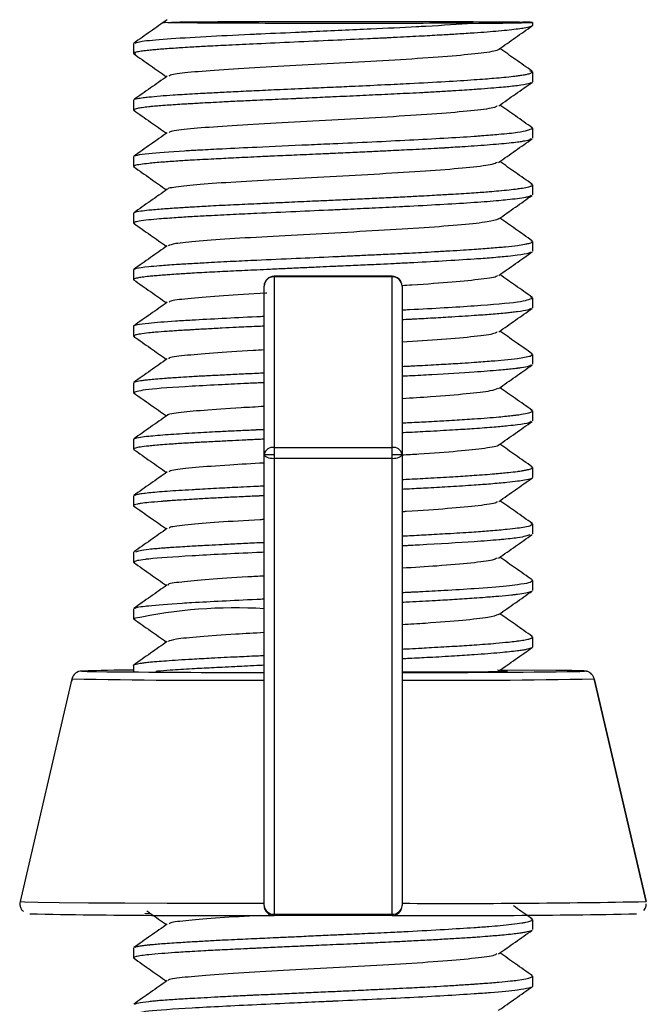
# Model space of a CAD drawing. Header units: millimetres. Extents: x -50 to 195, y 0 to 321.
# Tile 11 of 11: x 130 to 149, y 292 to 321. Entities that reach past the tile are written whole.
import ezdxf

# ---------------------------------------------------------------- set-up
doc = ezdxf.new("R2010")
doc.units = ezdxf.units.MM

msp = doc.modelspace()

# ---------------------------------------------------------------- linework, layer by layer
at = {"color": 7, "linetype": 'Continuous', "lineweight": 25}
for p, q in [((145.573, 321.309), (145.573, 321.224)), ((133.573, 320.673), (133.573, 320.374)), ((133.573, 320.374), (133.639, 320.36)), ((145.573, 319.824), (145.49, 319.845)), ((145.573, 319.824), (145.573, 319.524)), ((133.573, 318.974), (133.573, 318.675)), ((133.573, 318.675), (133.604, 318.662)), ((145.573, 318.123), (145.545, 318.146)), ((145.573, 318.123), (145.573, 317.825)), ((133.573, 317.273), (133.573, 316.975)), ((133.573, 316.975), (133.593, 316.961)), ((145.573, 316.422), (145.53, 316.445)), ((145.573, 316.422), (145.573, 316.125)), ((133.573, 315.572), (133.573, 315.275)), ((133.573, 315.275), (133.595, 315.26)), ((145.573, 314.722), (145.531, 314.744)), ((145.573, 314.722), (145.573, 314.424)), ((133.573, 313.873), (133.573, 313.574)), ((141.348, 313.674), (137.798, 313.674)), ((137.798, 313.674), (137.798, 294.447)), ((141.348, 313.658), (137.798, 313.658)), ((141.348, 294.447), (141.348, 313.674)), ((137.498, 294.747), (137.498, 313.374)), ((141.648, 313.374), (141.648, 294.747)), ((145.573, 313.023), (145.526, 313.045)), ((145.573, 313.023), (145.573, 312.724)), ((133.573, 312.174), (133.573, 311.875)), ((133.573, 311.875), (133.602, 311.862)), ((145.573, 311.324), (145.531, 311.345)), ((145.573, 311.324), (145.573, 311.025)), ((133.573, 310.473), (133.573, 310.175)), ((133.573, 310.175), (133.595, 310.161)), ((145.573, 309.622), (145.53, 309.646)), ((145.573, 309.622), (145.573, 309.325)), ((133.573, 308.772), (133.573, 308.475)), ((133.573, 308.475), (133.593, 308.463)), ((137.798, 308.524), (141.348, 308.524)), ((141.348, 308.197), (137.798, 308.197)), ((145.573, 307.922), (145.531, 307.945)), ((145.573, 307.922), (145.573, 307.624)), ((133.573, 307.073), (133.573, 306.774)), ((133.573, 306.774), (133.585, 306.762)), ((145.573, 306.223), (145.53, 306.245)), ((145.573, 306.223), (145.573, 305.924)), ((133.573, 305.374), (133.573, 305.074)), ((133.573, 305.074), (133.607, 305.06)), ((145.573, 304.524), (145.548, 304.546)), ((145.573, 304.524), (145.573, 304.225)), ((133.573, 303.673), (133.573, 303.375)), ((133.573, 303.375), (133.606, 303.362)), ((145.573, 302.823), (145.542, 302.846)), ((145.573, 302.823), (145.573, 302.525)), ((133.573, 301.972), (133.573, 301.799)), ((146.281, 301.818), (144.52, 301.831)), ((131.719, 301.567), (130.159, 294.867)), ((148.988, 294.867), (147.427, 301.567)), ((147.427, 301.567), (148.988, 294.867)), ((137.798, 294.491), (141.348, 294.491)), ((141.348, 294.447), (137.798, 294.447)), ((145.573, 294.323), (145.53, 294.345)), ((145.573, 294.323), (145.573, 294.025)), ((133.573, 293.473), (133.573, 293.174)), ((133.573, 293.174), (133.611, 293.159)), ((145.573, 292.623), (145.537, 292.645)), ((145.573, 292.623), (145.573, 292.324))]:
    msp.add_line(p, q, dxfattribs=at)
at = {"color": 7, "linetype": 'Continuous', "lineweight": 25, "flags": 128}
for points in [[(137.498, 308.316), (137.504, 308.293), (137.521, 308.27), (137.549, 308.25), (137.586, 308.232), (137.632, 308.217), (137.684, 308.206), (137.74, 308.199), (137.798, 308.197)], [(141.348, 308.197), (141.407, 308.199), (141.463, 308.206), (141.515, 308.217), (141.561, 308.232), (141.598, 308.25), (141.626, 308.27), (141.643, 308.293), (141.648, 308.316)], [(144.634, 301.807), (144.723, 301.805), (144.823, 301.799)], [(146.948, 301.79), (146.998, 301.791), (147.135, 301.799), (146.998, 301.807), (146.593, 301.815), (146.281, 301.818)], [(130.159, 294.867), (130.159, 294.867), (130.293, 294.858), (130.689, 294.85), (131.338, 294.842), (132.219, 294.834), (133.31, 294.828), (134.578, 294.823), (135.987, 294.819), (137.498, 294.816)]]:
    msp.add_lwpolyline(points, dxfattribs=at)
at = {"color": 7, "linetype": 'Continuous', "lineweight": 25}
for centre, radius, start, end in [((144.046, 369.061), 47.776, 269.6908, 271.8321), ((145.316, 318.133), 3.186, 85.3753, 90.5706), ((137.798, 313.374), 0.3, 90, 180), ((137.791, 313.366), 0.293, 88.5385, 178.4598), ((141.348, 313.374), 0.3, 0, 90), ((141.356, 313.366), 0.293, 1.5402, 91.4615), ((137.759, 308.26), 0.267, 81.5859, 167.796), ((137.723, 321.813), 13.499, 269.045, 270.3183), ((141.387, 308.26), 0.267, 12.204, 98.4141), ((141.423, 321.813), 13.499, 269.6817, 270.955), ((136.629, 289.133), 14.567, 86.5766, 102.1068), ((132.012, 301.499), 0.3, 89.9997, 166.8902), ((133.382, 265.796), 36.029, 89.6959, 92.1802), ((132.517, 310.678), 8.893, 266.7395, 269.5984), ((137.477, 782.645), 480.887, 269.4016, 270.0025), ((142.068, 681.724), 379.966, 269.93675, 270.73586), ((143.822, 328.593), 26.813, 269.6698, 272.1404), ((136.301, 533.535), 232.013, 268.86858, 270.29772), ((142.846, 533.535), 232.013, 269.70228, 271.13142), ((137.778, 294.77), 0.281, 184.8562, 274.1461), ((137.798, 294.747), 0.3, 180.0004, 270.0004), ((141.369, 294.77), 0.281, 265.8539, 355.1438), ((141.348, 294.747), 0.3, 269.9996, 359.9996), ((143.226, 595.812), 301, 269.69977, 271.09688), ((136.209, 605.583), 311.138, 268.9397, 270.29264), ((142.957, 599.664), 305.219, 269.69808, 271.07735)]:
    msp.add_arc(centre, radius, start, end, dxfattribs=at)
for points, knots in [([(134.586, 321.39), (134.418, 321.272), (134.081, 321.035), (133.744, 320.799), (133.576, 320.681)], [0, 0, 0, 0, 0.499919, 1, 1, 1, 1]), ([(143.788, 321.286), (143.305, 321.284), (142.338, 321.28), (140.578, 321.277), (138.78, 321.278), (137.093, 321.281), (135.689, 321.288), (134.784, 321.296), (134.388, 321.303), (134.493, 321.307), (134.505, 321.307)], [0, 0, 0, 0, 0.140204, 0.280421, 0.420485, 0.560623, 0.700642, 0.840719, 0.980858, 1, 1, 1, 1]), ([(134.715, 321.316), (134.872, 321.319), (135.186, 321.326), (136.378, 321.333), (137.921, 321.338), (139.696, 321.341), (141.495, 321.339), (143.127, 321.335), (144.489, 321.328), (145.02, 321.323), (145.285, 321.32)], [0, 0, 0, 0, 0.125262, 0.25021, 0.375265, 0.500215, 0.625265, 0.750186, 0.875186, 1, 1, 1, 1]), ([(145.573, 321.224), (145.573, 321.222), (145.573, 321.216), (145.56, 321.2), (145.503, 321.173), (145.355, 321.141), (145.07, 321.097), (144.603, 321.046), (143.945, 320.996), (143.348, 320.958), (142.825, 320.927), (142.223, 320.893), (141.679, 320.865), (141.301, 320.846), (141.109, 320.836), (140.893, 320.827), (140.376, 320.803), (139.527, 320.765), (138.396, 320.713), (137.339, 320.665), (136.474, 320.625), (135.831, 320.592), (135.379, 320.567), (135.068, 320.547), (134.818, 320.531), (134.59, 320.515), (134.374, 320.499), (134.189, 320.484), (134.003, 320.466), (133.825, 320.446), (133.668, 320.42), (133.585, 320.395), (133.576, 320.379), (133.573, 320.374)], [0, 0, 0, 0, 0.006326, 0.016945, 0.051053, 0.092346, 0.121833, 0.188616, 0.250044, 0.28545, 0.315845, 0.352789, 0.395646, 0.409473, 0.415984, 0.427387, 0.444909, 0.499918, 0.562486, 0.624741, 0.674787, 0.716457, 0.749745, 0.771366, 0.78901, 0.812358, 0.833215, 0.854072, 0.874929, 0.904769, 0.937326, 0.977279, 1, 1, 1, 1]), ([(133.622, 320.686), (133.665, 320.705), (133.763, 320.746), (134.516, 320.814), (135.654, 320.881), (136.661, 320.933), (137.575, 320.975), (138.183, 321.002), (138.762, 321.027), (139.516, 321.062), (140.622, 321.113), (141.747, 321.165), (142.803, 321.222), (143.335, 321.256), (143.788, 321.286)], [0, 0, 0, 0, 0.103792, 0.231721, 0.359575, 0.473535, 0.487455, 0.577689, 0.610993, 0.615528, 0.743412, 0.848937, 0.871557, 1, 1, 1, 1]), ([(144.553, 320.497), (144.722, 320.615), (145.058, 320.851), (145.395, 321.088), (145.564, 321.206)], [0, 0, 0, 0, 0.499931, 1, 1, 1, 1]), ([(144.527, 320.497), (144.53, 320.493), (144.552, 320.459), (144.153, 320.395), (143.347, 320.306), (142.147, 320.218), (140.727, 320.133), (139.197, 320.05), (137.702, 319.97), (136.377, 319.893), (135.355, 319.817), (134.73, 319.75), (134.661, 319.708), (134.632, 319.69)], [0, 0, 0, 0, 0.012992, 0.114615, 0.216218, 0.31784, 0.419443, 0.521065, 0.622669, 0.72429, 0.825896, 0.927515, 1, 1, 1, 1]), ([(145.566, 319.839), (145.397, 319.957), (145.072, 320.185), (144.747, 320.414), (144.591, 320.523)], [0, 0, 0, 0, 0.518437, 1, 1, 1, 1]), ([(133.575, 320.366), (133.743, 320.248), (134.072, 320.017), (134.401, 319.786), (134.562, 319.674)], [0, 0, 0, 0, 0.512002, 1, 1, 1, 1]), ([(133.586, 318.987), (133.587, 318.988), (133.595, 318.999), (133.674, 319.019), (133.833, 319.043), (134.059, 319.07), (134.35, 319.097), (134.782, 319.129), (135.228, 319.156), (135.69, 319.182), (136.123, 319.205), (136.656, 319.231), (137.282, 319.262), (138.026, 319.296), (138.799, 319.329), (139.558, 319.363), (140.318, 319.398), (141.092, 319.435), (142.017, 319.48), (142.944, 319.529), (143.677, 319.576), (144.138, 319.61), (144.438, 319.634), (144.728, 319.66), (144.942, 319.682), (145.064, 319.696), (145.102, 319.701), (145.113, 319.703), (145.115, 319.703), (145.167, 319.71), (145.266, 319.724), (145.395, 319.747), (145.535, 319.781), (145.558, 319.807), (145.573, 319.824)], [0, 0, 0, 0, 0.005129, 0.045532, 0.082985, 0.109215, 0.151554, 0.189249, 0.236513, 0.261648, 0.291235, 0.325272, 0.363757, 0.403826, 0.452595, 0.490924, 0.52689, 0.575801, 0.618106, 0.684937, 0.745246, 0.771599, 0.795024, 0.823722, 0.856276, 0.868334, 0.871468, 0.872311, 0.872626, 0.872671, 0.893968, 0.918166, 0.946173, 1, 1, 1, 1]), ([(134.585, 319.69), (134.417, 319.572), (134.08, 319.336), (133.743, 319.099), (133.575, 318.981)], [0, 0, 0, 0, 0.499927, 1, 1, 1, 1]), ([(145.532, 319.504), (145.513, 319.49), (145.47, 319.458), (145.209, 319.416), (144.926, 319.381), (144.689, 319.357), (144.399, 319.332), (144.114, 319.31), (143.913, 319.296), (143.842, 319.291), (143.823, 319.29), (143.724, 319.283), (143.517, 319.269), (143.156, 319.246), (142.737, 319.221), (142.297, 319.196), (141.766, 319.169), (141.137, 319.139), (140.365, 319.103), (139.63, 319.069), (139.015, 319.041), (138.627, 319.023), (138.321, 319.009), (138.019, 318.996), (137.642, 318.979), (137.215, 318.96), (136.741, 318.938), (136.162, 318.909), (135.702, 318.884), (135.416, 318.868), (135.329, 318.862), (135.296, 318.861), (135.217, 318.856), (134.958, 318.841), (134.641, 318.82), (134.344, 318.798), (134.164, 318.782), (133.989, 318.765), (133.822, 318.744), (133.692, 318.722), (133.596, 318.699), (133.582, 318.684), (133.573, 318.675)], [0, 0, 0, 0, 0.044898, 0.105485, 0.131934, 0.155483, 0.184206, 0.216675, 0.228794, 0.231992, 0.233139, 0.233283, 0.25481, 0.279319, 0.308824, 0.337313, 0.3612, 0.40374, 0.445085, 0.489032, 0.523292, 0.545108, 0.552735, 0.574096, 0.595457, 0.616818, 0.648295, 0.680577, 0.726594, 0.742674, 0.744518, 0.746546, 0.75028, 0.762866, 0.808472, 0.83435, 0.855604, 0.872234, 0.90427, 0.936305, 0.959615, 1, 1, 1, 1]), ([(144.556, 318.8), (144.724, 318.918), (145.061, 319.154), (145.398, 319.391), (145.567, 319.509)], [0, 0, 0, 0, 0.4999207, 1, 1, 1, 1]), ([(133.575, 318.667), (133.744, 318.549), (134.073, 318.318), (134.402, 318.087), (134.563, 317.974)], [0, 0, 0, 0, 0.511844, 1, 1, 1, 1]), ([(144.5, 318.8), (144.495, 318.787), (144.477, 318.743), (143.971, 318.67), (143.037, 318.581), (141.768, 318.494), (140.3, 318.41), (138.766, 318.328), (137.309, 318.248), (136.048, 318.171), (135.142, 318.096), (134.648, 318.036), (134.644, 318.001), (134.643, 317.991)], [0, 0, 0, 0, 0.044863, 0.146259, 0.247657, 0.349054, 0.45045, 0.551849, 0.653244, 0.754643, 0.856038, 0.957438, 1, 1, 1, 1]), ([(145.565, 318.14), (145.397, 318.258), (145.072, 318.486), (144.747, 318.714), (144.591, 318.824)], [0, 0, 0, 0, 0.51849, 1, 1, 1, 1]), ([(133.597, 317.287), (133.602, 317.293), (133.612, 317.302), (133.656, 317.313), (133.75, 317.334), (134.075, 317.376), (134.709, 317.425), (135.244, 317.457), (135.33, 317.463), (135.364, 317.465), (135.445, 317.469), (135.724, 317.484), (136.318, 317.515), (137.388, 317.566), (138.54, 317.619), (139.716, 317.67), (140.752, 317.717), (142.257, 317.793), (143.269, 317.848), (143.827, 317.887), (143.85, 317.888), (143.922, 317.894), (144.182, 317.913), (144.643, 317.951), (145.357, 318.023), (145.487, 318.083), (145.573, 318.123)], [0, 0, 0, 0, 0.023872, 0.037018, 0.044602, 0.108503, 0.217902, 0.233886, 0.235685, 0.237766, 0.24154, 0.254166, 0.299698, 0.363289, 0.450464, 0.490836, 0.554665, 0.618545, 0.74553, 0.746144, 0.747207, 0.750681, 0.763014, 0.809195, 0.873113, 1, 1, 1, 1]), ([(145.531, 317.803), (145.516, 317.79), (145.487, 317.767), (145.327, 317.736), (145.198, 317.716), (145.059, 317.697), (144.874, 317.676), (144.57, 317.647), (144.219, 317.618), (143.846, 317.59), (143.493, 317.567), (143.195, 317.548), (143.008, 317.536), (142.906, 317.53), (142.866, 317.528), (142.771, 317.523), (142.448, 317.505), (141.924, 317.478), (141.288, 317.447), (140.715, 317.419), (140.164, 317.392), (139.713, 317.372), (139.373, 317.356), (138.98, 317.339), (138.418, 317.315), (137.796, 317.287), (137.182, 317.259), (136.592, 317.23), (135.934, 317.196), (135.374, 317.167), (134.862, 317.136), (134.409, 317.104), (134.036, 317.07), (133.758, 317.035), (133.6, 317.006), (133.582, 316.985), (133.573, 316.975)], [0, 0, 0, 0, 0.040062, 0.075697, 0.097453, 0.104242, 0.136222, 0.168203, 0.200185, 0.232168, 0.258786, 0.278331, 0.294381, 0.296193, 0.298306, 0.302099, 0.314721, 0.360081, 0.397345, 0.424235, 0.456133, 0.48803, 0.497658, 0.511565, 0.552191, 0.589787, 0.616072, 0.658745, 0.696706, 0.74415, 0.778886, 0.821542, 0.872111, 0.912358, 0.961407, 1, 1, 1, 1]), ([(134.587, 317.991), (134.418, 317.873), (134.081, 317.636), (133.745, 317.4), (133.576, 317.282)], [0, 0, 0, 0, 0.4999287, 1, 1, 1, 1]), ([(144.553, 317.098), (144.722, 317.216), (145.058, 317.453), (145.395, 317.689), (145.564, 317.808)], [0, 0, 0, 0, 0.499916, 1, 1, 1, 1]), ([(133.578, 316.965), (133.746, 316.847), (134.075, 316.617), (134.403, 316.386), (134.563, 316.274)], [0, 0, 0, 0, 0.5128557, 1, 1, 1, 1]), ([(144.507, 317.099), (144.474, 317.077), (144.394, 317.026), (143.744, 316.945), (142.709, 316.856), (141.368, 316.77), (139.87, 316.686), (138.342, 316.605), (136.929, 316.526), (135.749, 316.45), (134.957, 316.375), (134.579, 316.322), (134.611, 316.294), (134.615, 316.291)], [0, 0, 0, 0, 0.071974, 0.173494, 0.275035, 0.376554, 0.478095, 0.579613, 0.681155, 0.782673, 0.884215, 0.985732, 1, 1, 1, 1]), ([(145.564, 316.44), (145.396, 316.559), (145.071, 316.786), (144.746, 317.014), (144.59, 317.124)], [0, 0, 0, 0, 0.518799, 1, 1, 1, 1]), ([(134.587, 316.291), (134.419, 316.172), (134.082, 315.936), (133.745, 315.7), (133.577, 315.581)], [0, 0, 0, 0, 0.499923, 1, 1, 1, 1]), ([(133.594, 315.586), (133.599, 315.591), (133.617, 315.608), (133.76, 315.636), (134.037, 315.67), (134.413, 315.702), (134.867, 315.733), (135.274, 315.759), (135.607, 315.778), (135.91, 315.795), (136.225, 315.811), (136.572, 315.827), (136.92, 315.844), (137.307, 315.862), (137.749, 315.882), (138.308, 315.908), (138.882, 315.934), (139.328, 315.954), (139.73, 315.972), (140.164, 315.991), (140.747, 316.018), (141.319, 316.045), (141.843, 316.071), (142.278, 316.095), (142.612, 316.113), (142.807, 316.125), (142.909, 316.131), (142.949, 316.133), (143.042, 316.138), (143.349, 316.156), (143.791, 316.184), (144.24, 316.216), (144.587, 316.246), (144.874, 316.275), (145.066, 316.298), (145.192, 316.315), (145.324, 316.334), (145.462, 316.361), (145.558, 316.393), (145.568, 316.413), (145.573, 316.422)], [0, 0, 0, 0, 0.0201071, 0.0686842, 0.1087364, 0.1596186, 0.2020784, 0.2361089, 0.2580421, 0.2759564, 0.2997219, 0.3209935, 0.3422654, 0.3635376, 0.3899264, 0.418459, 0.4574538, 0.4840455, 0.4908335, 0.5226416, 0.5544507, 0.586261, 0.6180723, 0.6444943, 0.6639258, 0.6799604, 0.6818083, 0.6838697, 0.6876114, 0.7001352, 0.7453126, 0.7823834, 0.8091412, 0.8408723, 0.8726025, 0.8821531, 0.8959736, 0.9364021, 0.9697661, 1, 1, 1, 1]), ([(145.528, 316.101), (145.515, 316.088), (145.498, 316.073), (145.416, 316.054), (145.321, 316.034), (145.136, 316.006), (144.857, 315.975), (144.549, 315.945), (144.218, 315.917), (143.69, 315.878), (142.927, 315.831), (142.23, 315.794), (141.867, 315.776), (141.867, 315.776), (141.867, 315.776), (141.867, 315.776), (141.867, 315.776), (141.867, 315.776), (141.866, 315.775), (141.866, 315.775), (141.864, 315.775), (141.861, 315.775), (141.852, 315.775), (141.825, 315.773), (141.729, 315.768), (141.372, 315.75), (140.91, 315.727), (140.386, 315.702), (139.994, 315.685), (139.341, 315.656), (138.411, 315.615), (137.402, 315.568), (136.527, 315.526), (135.877, 315.494), (135.309, 315.464), (134.805, 315.432), (134.366, 315.399), (133.987, 315.365), (133.733, 315.333), (133.594, 315.302), (133.58, 315.283), (133.573, 315.275)], [0, 0, 0, 0, 0.038819, 0.048377, 0.062226, 0.102772, 0.140548, 0.166965, 0.199044, 0.231123, 0.295033, 0.359237, 0.359238, 0.359239, 0.35924, 0.359243, 0.359249, 0.359259, 0.359277, 0.359311, 0.35938, 0.359523, 0.359848, 0.36091, 0.364388, 0.376761, 0.423134, 0.442241, 0.463668, 0.487414, 0.548845, 0.6154, 0.658181, 0.707748, 0.743514, 0.782447, 0.83138, 0.871701, 0.923019, 0.965788, 1, 1, 1, 1]), ([(144.552, 315.397), (144.721, 315.515), (145.057, 315.751), (145.394, 315.988), (145.563, 316.106)], [0, 0, 0, 0, 0.499929, 1, 1, 1, 1]), ([(144.549, 315.398), (144.465, 315.368), (144.294, 315.308), (143.489, 315.22), (142.355, 315.132), (140.958, 315.046), (139.436, 314.963), (137.928, 314.883), (136.566, 314.805), (135.491, 314.729), (134.776, 314.657), (134.663, 314.611), (134.611, 314.59)], [0, 0, 0, 0, 0.099428, 0.200933, 0.302405, 0.40391, 0.505382, 0.606887, 0.708359, 0.809864, 0.911337, 1, 1, 1, 1]), ([(145.564, 314.74), (145.396, 314.858), (145.071, 315.086), (144.746, 315.314), (144.59, 315.423)], [0, 0, 0, 0, 0.518867, 1, 1, 1, 1]), ([(133.576, 315.266), (133.744, 315.147), (134.073, 314.917), (134.402, 314.686), (134.562, 314.573)], [0, 0, 0, 0, 0.5122199, 1, 1, 1, 1]), ([(134.586, 314.59), (134.418, 314.472), (134.081, 314.235), (133.744, 313.999), (133.576, 313.881)], [0, 0, 0, 0, 0.4999187, 1, 1, 1, 1]), ([(133.601, 313.886), (133.614, 313.895), (133.652, 313.921), (133.932, 313.959), (134.365, 313.999), (134.805, 314.03), (135.311, 314.06), (135.878, 314.092), (136.528, 314.127), (137.404, 314.167), (138.413, 314.212), (139.361, 314.255), (140.041, 314.286), (140.522, 314.309), (141.034, 314.332), (141.467, 314.353), (141.742, 314.366), (141.835, 314.371), (141.86, 314.372), (141.989, 314.379), (142.247, 314.392), (142.656, 314.415), (143.081, 314.44), (143.476, 314.465), (143.904, 314.493), (144.341, 314.525), (144.78, 314.563), (145.107, 314.601), (145.313, 314.632), (145.411, 314.652), (145.476, 314.668), (145.526, 314.683), (145.566, 314.703), (145.571, 314.716), (145.573, 314.722)], [0, 0, 0, 0, 0.036889, 0.109282, 0.149306, 0.198088, 0.236472, 0.27239, 0.321241, 0.363631, 0.430419, 0.4907, 0.517075, 0.540524, 0.569185, 0.60163, 0.613664, 0.6168, 0.617891, 0.618015, 0.639464, 0.663859, 0.693246, 0.721663, 0.745444, 0.787781, 0.828966, 0.872738, 0.906904, 0.928624, 0.936186, 0.957457, 0.978729, 1, 1, 1, 1]), ([(145.533, 314.403), (145.517, 314.39), (145.475, 314.358), (145.199, 314.315), (144.806, 314.268), (144.374, 314.228), (143.73, 314.181), (142.913, 314.131), (142.071, 314.085), (141.433, 314.052), (140.967, 314.03), (140.454, 314.006), (140.004, 313.986), (139.71, 313.973), (139.609, 313.968), (139.582, 313.967), (139.442, 313.961), (139.159, 313.948), (138.698, 313.927), (138.199, 313.904), (137.714, 313.882), (137.167, 313.857), (136.571, 313.83), (135.916, 313.797), (135.361, 313.766), (134.949, 313.74), (134.713, 313.724), (134.537, 313.711), (134.374, 313.699), (134.188, 313.684), (134, 313.666), (133.823, 313.645), (133.658, 313.618), (133.586, 313.595), (133.574, 313.579), (133.573, 313.574), (133.573, 313.574)], [0, 0, 0, 0, 0.041539, 0.105438, 0.141552, 0.190652, 0.233152, 0.300245, 0.360811, 0.387274, 0.410812, 0.439588, 0.472188, 0.484315, 0.487494, 0.488617, 0.488751, 0.510243, 0.534697, 0.564186, 0.592753, 0.616701, 0.659171, 0.700503, 0.74448, 0.778776, 0.800614, 0.808246, 0.829584, 0.850921, 0.872259, 0.903834, 0.936224, 0.982078, 0.998141, 1, 1, 1, 1]), ([(144.557, 313.7), (144.726, 313.818), (145.063, 314.054), (145.399, 314.291), (145.568, 314.409)], [0, 0, 0, 0, 0.499933, 1, 1, 1, 1]), ([(144.51, 313.7), (144.512, 313.691), (144.522, 313.652), (144.078, 313.584), (143.204, 313.495), (142.325, 313.43), (141.746, 313.396), (141.645, 313.39)], [0, 0, 0, 0, 0.08187, 0.367897, 0.653856, 0.939882, 1, 1, 1, 1]), ([(145.566, 313.039), (145.397, 313.158), (145.072, 313.386), (144.747, 313.614), (144.591, 313.723)], [0, 0, 0, 0, 0.518499, 1, 1, 1, 1]), ([(133.573, 313.574), (133.573, 313.573), (133.574, 313.572), (133.575, 313.568), (133.579, 313.565), (133.581, 313.562)], [0, 0, 0, 0, 0.125933, 0.357474, 1, 1, 1, 1]), ([(133.573, 313.568), (133.741, 313.45), (134.071, 313.218), (134.401, 312.987), (134.562, 312.874)], [0, 0, 0, 0, 0.5110326, 1, 1, 1, 1]), ([(137.582, 313.162), (137.573, 313.162), (137.077, 313.135), (136.239, 313.083), (135.25, 313.007), (134.693, 312.943), (134.655, 312.904), (134.641, 312.89)], [0, 0, 0, 0, 0.005247, 0.2824673, 0.5596364, 0.8368542, 1, 1, 1, 1]), ([(141.648, 312.663), (141.723, 312.666), (142.548, 312.706), (143.909, 312.788), (145.305, 312.902), (145.484, 312.983), (145.573, 313.023)], [0, 0, 0, 0, 0.032217, 0.354806, 0.677355, 1, 1, 1, 1]), ([(134.585, 312.89), (134.417, 312.772), (134.08, 312.536), (133.743, 312.299), (133.574, 312.181)], [0, 0, 0, 0, 0.499924, 1, 1, 1, 1]), ([(144.556, 312), (144.724, 312.118), (145.061, 312.354), (145.398, 312.591), (145.567, 312.709)], [0, 0, 0, 0, 0.499914, 1, 1, 1, 1]), ([(133.573, 312.174), (133.573, 312.174), (133.574, 312.176), (133.575, 312.18), (133.589, 312.195), (133.684, 312.223), (134.036, 312.271), (134.635, 312.321), (135.414, 312.367), (136.226, 312.41), (136.963, 312.448), (137.424, 312.468), (137.498, 312.471)], [0, 0, 0, 0, 0.005225, 0.014739, 0.04663, 0.161787, 0.323031, 0.543683, 0.645801, 0.807734, 0.969033, 1, 1, 1, 1]), ([(145.527, 312.704), (145.505, 312.688), (145.459, 312.656), (145.201, 312.616), (144.963, 312.586), (144.779, 312.566), (144.575, 312.547), (144.337, 312.527), (144.087, 312.508), (143.796, 312.488), (143.45, 312.465), (142.992, 312.436), (142.498, 312.408), (142.096, 312.386), (141.836, 312.372), (141.723, 312.367), (141.648, 312.364)], [0, 0, 0, 0, 0.136858, 0.282384, 0.34119, 0.389212, 0.452884, 0.510026, 0.567169, 0.624313, 0.695191, 0.771802, 0.876493, 0.947823, 0.965977, 1, 1, 1, 1]), ([(137.498, 312.173), (137.425, 312.169), (137.134, 312.157), (136.714, 312.137), (136.209, 312.112), (135.762, 312.087), (135.427, 312.068), (135.19, 312.054), (134.927, 312.039), (134.583, 312.016), (134.257, 311.991), (133.982, 311.965), (133.772, 311.938), (133.607, 311.906), (133.586, 311.886), (133.573, 311.875)], [0, 0, 0, 0, 0.031595, 0.125577, 0.193363, 0.273864, 0.354362, 0.378635, 0.413648, 0.515841, 0.610846, 0.677359, 0.784636, 0.880288, 1, 1, 1, 1]), ([(133.576, 311.866), (133.744, 311.748), (134.073, 311.518), (134.402, 311.287), (134.562, 311.174)], [0, 0, 0, 0, 0.512432, 1, 1, 1, 1]), ([(144.5, 312), (144.485, 311.983), (144.441, 311.936), (143.873, 311.859), (142.925, 311.772), (142.064, 311.717), (141.648, 311.69)], [0, 0, 0, 0, 0.162066, 0.447893, 0.733731, 1, 1, 1, 1]), ([(145.566, 311.34), (145.398, 311.458), (145.072, 311.686), (144.748, 311.914), (144.591, 312.024)], [0, 0, 0, 0, 0.518259, 1, 1, 1, 1]), ([(137.498, 311.457), (137.389, 311.451), (136.801, 311.418), (135.918, 311.362), (135.053, 311.286), (134.615, 311.23), (134.631, 311.198), (134.634, 311.191)], [0, 0, 0, 0, 0.0651415, 0.3488993, 0.6326538, 0.9164137, 1, 1, 1, 1]), ([(141.648, 310.963), (141.722, 310.967), (141.851, 310.973), (142.054, 310.984), (142.41, 311.002), (142.9, 311.029), (143.412, 311.059), (143.893, 311.091), (144.327, 311.124), (144.769, 311.164), (145.102, 311.2), (145.355, 311.238), (145.534, 311.278), (145.56, 311.307), (145.573, 311.324)], [0, 0, 0, 0, 0.031894, 0.056122, 0.091167, 0.193653, 0.288328, 0.354481, 0.462212, 0.557937, 0.677262, 0.765005, 0.87259, 1, 1, 1, 1]), ([(134.586, 311.191), (134.418, 311.073), (134.081, 310.836), (133.744, 310.6), (133.576, 310.482)], [0, 0, 0, 0, 0.49993, 1, 1, 1, 1]), ([(145.529, 311.002), (145.514, 310.99), (145.48, 310.963), (145.301, 310.931), (145.163, 310.911), (145.117, 310.905), (145.099, 310.902), (145.054, 310.897), (144.895, 310.878), (144.522, 310.842), (143.754, 310.782), (142.799, 310.723), (142.035, 310.683), (141.722, 310.668), (141.648, 310.665)], [0, 0, 0, 0, 0.106051, 0.229598, 0.272828, 0.27781, 0.283354, 0.293486, 0.327516, 0.450549, 0.622168, 0.857148, 0.96644, 1, 1, 1, 1]), ([(144.552, 310.297), (144.72, 310.416), (145.057, 310.652), (145.394, 310.888), (145.562, 311.007)], [0, 0, 0, 0, 0.499919, 1, 1, 1, 1]), ([(133.595, 310.487), (133.6, 310.492), (133.611, 310.504), (133.682, 310.52), (133.774, 310.535), (133.888, 310.551), (134.038, 310.567), (134.236, 310.586), (134.524, 310.61), (134.863, 310.634), (135.159, 310.653), (135.44, 310.669), (135.763, 310.686), (136.236, 310.71), (136.743, 310.735), (137.166, 310.755), (137.425, 310.768), (137.498, 310.771)], [0, 0, 0, 0, 0.056002, 0.119421, 0.175889, 0.232358, 0.288827, 0.359148, 0.43519, 0.538923, 0.609651, 0.627728, 0.712379, 0.797033, 0.88169, 0.96635, 1, 1, 1, 1]), ([(137.498, 310.473), (137.422, 310.47), (137.342, 310.466), (137.263, 310.463), (137.234, 310.461), (137.139, 310.457), (136.791, 310.44), (136.134, 310.407), (135.007, 310.348), (133.842, 310.267), (133.663, 310.206), (133.573, 310.175)], [0, 0, 0, 0, 0.031364, 0.032853, 0.035493, 0.044227, 0.075511, 0.193247, 0.355312, 0.677576, 1, 1, 1, 1]), ([(133.578, 310.165), (133.746, 310.047), (134.075, 309.817), (134.403, 309.586), (134.563, 309.474)], [0, 0, 0, 0, 0.512847, 1, 1, 1, 1]), ([(144.521, 310.298), (144.468, 310.273), (144.352, 310.218), (143.628, 310.134), (142.701, 310.056), (141.943, 310.009), (141.648, 309.991)], [0, 0, 0, 0, 0.238797, 0.527331, 0.81591, 1, 1, 1, 1]), ([(145.564, 309.64), (145.396, 309.759), (145.071, 309.987), (144.746, 310.214), (144.59, 310.324)], [0, 0, 0, 0, 0.518771, 1, 1, 1, 1]), ([(137.498, 309.757), (137.263, 309.743), (136.559, 309.704), (135.628, 309.64), (134.887, 309.566), (134.55, 309.516), (134.59, 309.491), (134.59, 309.491)], [0, 0, 0, 0, 0.143483, 0.427774, 0.712126, 0.996414, 1, 1, 1, 1]), ([(134.587, 309.491), (134.419, 309.373), (134.082, 309.136), (133.745, 308.9), (133.577, 308.782)], [0, 0, 0, 0, 0.4999237, 1, 1, 1, 1]), ([(141.648, 309.262), (141.723, 309.266), (141.998, 309.28), (142.376, 309.3), (142.715, 309.319), (142.977, 309.334), (143.228, 309.349), (143.533, 309.368), (143.866, 309.389), (144.217, 309.415), (144.62, 309.449), (144.909, 309.479), (145.071, 309.499), (145.118, 309.505), (145.136, 309.507), (145.178, 309.513), (145.31, 309.532), (145.439, 309.556), (145.527, 309.583), (145.566, 309.603), (145.571, 309.616), (145.573, 309.622)], [0, 0, 0, 0, 0.032085, 0.118761, 0.17389, 0.193108, 0.247051, 0.300995, 0.354939, 0.434375, 0.515797, 0.632327, 0.672897, 0.677489, 0.682696, 0.692174, 0.723944, 0.838654, 0.893686, 0.947467, 1, 1, 1, 1]), ([(145.531, 309.303), (145.515, 309.29), (145.473, 309.257), (145.202, 309.214), (144.831, 309.172), (144.409, 309.132), (143.874, 309.091), (143.23, 309.049), (142.572, 309.012), (142.022, 308.983), (141.723, 308.968), (141.648, 308.965)], [0, 0, 0, 0, 0.108055, 0.279888, 0.373149, 0.487425, 0.622698, 0.730986, 0.862403, 0.965503, 1, 1, 1, 1]), ([(144.555, 308.599), (144.723, 308.717), (145.06, 308.953), (145.397, 309.19), (145.565, 309.308)], [0, 0, 0, 0, 0.499939, 1, 1, 1, 1]), ([(133.593, 308.786), (133.597, 308.79), (133.614, 308.807), (133.751, 308.835), (134.061, 308.873), (134.563, 308.914), (135.171, 308.953), (135.67, 308.982), (136.05, 309.002), (136.485, 309.024), (136.882, 309.042), (137.15, 309.054), (137.242, 309.059), (137.267, 309.06), (137.348, 309.063), (137.423, 309.067), (137.498, 309.07)], [0, 0, 0, 0, 0.045879, 0.1757959, 0.2888616, 0.4664865, 0.6269883, 0.6971124, 0.7594903, 0.8357321, 0.9220104, 0.9540331, 0.9623898, 0.965308, 0.9656428, 1, 1, 1, 1]), ([(137.498, 308.773), (137.425, 308.769), (137.195, 308.759), (136.851, 308.742), (136.427, 308.721), (135.993, 308.7), (135.642, 308.682), (135.427, 308.67), (135.356, 308.666), (135.337, 308.665), (135.332, 308.664), (135.262, 308.66), (135.121, 308.652), (134.912, 308.639), (134.583, 308.616), (134.28, 308.592), (133.977, 308.563), (133.765, 308.538), (133.604, 308.507), (133.584, 308.486), (133.573, 308.475)], [0, 0, 0, 0, 0.031532, 0.09823, 0.157533, 0.230323, 0.313014, 0.343651, 0.351617, 0.353761, 0.354565, 0.35468, 0.394432, 0.438326, 0.486364, 0.617006, 0.677455, 0.784739, 0.889101, 1, 1, 1, 1]), ([(144.531, 308.599), (144.534, 308.595), (144.56, 308.562), (144.175, 308.498), (143.37, 308.409), (142.461, 308.34), (141.818, 308.301), (141.648, 308.291)], [0, 0, 0, 0, 0.034149, 0.321693, 0.609327, 0.89687, 1, 1, 1, 1]), ([(145.564, 307.94), (145.395, 308.058), (145.071, 308.286), (144.746, 308.514), (144.59, 308.624)], [0, 0, 0, 0, 0.518898, 1, 1, 1, 1]), ([(133.574, 308.468), (133.742, 308.35), (134.072, 308.118), (134.401, 307.887), (134.563, 307.774)], [0, 0, 0, 0, 0.510784, 1, 1, 1, 1]), ([(137.498, 308.057), (137.14, 308.036), (136.327, 307.99), (135.385, 307.919), (134.736, 307.851), (134.661, 307.808), (134.629, 307.79)], [0, 0, 0, 0, 0.223606, 0.506526, 0.789354, 1, 1, 1, 1]), ([(134.587, 307.79), (134.418, 307.672), (134.081, 307.436), (133.745, 307.199), (133.576, 307.081)], [0, 0, 0, 0, 0.499919, 1, 1, 1, 1]), ([(141.648, 307.562), (141.723, 307.566), (142.023, 307.58), (142.573, 307.61), (143.231, 307.649), (143.876, 307.691), (144.413, 307.73), (144.833, 307.769), (145.095, 307.8), (145.255, 307.824), (145.37, 307.844), (145.46, 307.863), (145.526, 307.883), (145.566, 307.903), (145.571, 307.916), (145.573, 307.922)], [0, 0, 0, 0, 0.032269, 0.129994, 0.253033, 0.354632, 0.483531, 0.591025, 0.677097, 0.732871, 0.778427, 0.83887, 0.892579, 0.946289, 1, 1, 1, 1]), ([(145.548, 307.604), (145.541, 307.597), (145.521, 307.575), (145.371, 307.543), (145.122, 307.506), (144.79, 307.467), (144.353, 307.427), (143.782, 307.385), (143.154, 307.345), (142.488, 307.308), (141.992, 307.281), (141.722, 307.267), (141.648, 307.264)], [0, 0, 0, 0, 0.056872, 0.188724, 0.284015, 0.387342, 0.517512, 0.62524, 0.761171, 0.874821, 0.966173, 1, 1, 1, 1]), ([(144.558, 306.9), (144.726, 307.019), (145.063, 307.255), (145.4, 307.492), (145.569, 307.61)], [0, 0, 0, 0, 0.4999245, 1, 1, 1, 1]), ([(133.606, 307.086), (133.623, 307.097), (133.651, 307.115), (133.825, 307.143), (134.087, 307.175), (134.553, 307.214), (135.054, 307.245), (135.331, 307.261), (135.331, 307.261), (135.331, 307.261), (135.332, 307.261), (135.332, 307.261), (135.332, 307.261), (135.332, 307.261), (135.332, 307.261), (135.334, 307.261), (135.336, 307.262), (135.342, 307.262), (135.363, 307.263), (135.437, 307.268), (135.717, 307.284), (136.096, 307.304), (136.547, 307.327), (136.895, 307.344), (137.211, 307.358), (137.425, 307.368), (137.498, 307.371)], [0, 0, 0, 0, 0.121583, 0.205921, 0.290259, 0.459643, 0.628467, 0.62847, 0.628473, 0.628477, 0.628484, 0.628498, 0.628523, 0.628569, 0.628658, 0.628833, 0.629203, 0.630045, 0.632822, 0.641976, 0.67468, 0.797582, 0.847927, 0.904451, 0.967153, 1, 1, 1, 1]), ([(137.498, 307.072), (137.463, 307.07), (137.389, 307.067), (137.135, 307.055), (136.741, 307.038), (136.236, 307.013), (135.762, 306.989), (135.35, 306.965), (135.024, 306.945), (134.785, 306.929), (134.651, 306.92), (134.583, 306.915), (134.557, 306.913), (134.495, 306.908), (134.297, 306.893), (134.035, 306.87), (133.813, 306.844), (133.675, 306.821), (133.59, 306.798), (133.579, 306.782), (133.573, 306.774)], [0, 0, 0, 0, 0.0151462, 0.0322419, 0.1128283, 0.1934175, 0.2740093, 0.354604, 0.421853, 0.4712288, 0.511766, 0.5163375, 0.5216148, 0.5311317, 0.5628827, 0.6771727, 0.7710283, 0.8386204, 0.9193113, 1, 1, 1, 1]), ([(144.502, 306.901), (144.499, 306.888), (144.488, 306.845), (143.992, 306.773), (143.063, 306.684), (142.215, 306.623), (141.691, 306.592), (141.648, 306.59)], [0, 0, 0, 0, 0.1193625, 0.4046223, 0.6898049, 0.975063, 1, 1, 1, 1]), ([(145.565, 306.24), (145.397, 306.358), (145.072, 306.586), (144.747, 306.814), (144.591, 306.923)], [0, 0, 0, 0, 0.518595, 1, 1, 1, 1]), ([(133.573, 306.767), (133.742, 306.649), (134.071, 306.418), (134.401, 306.187), (134.562, 306.074)], [0, 0, 0, 0, 0.511453, 1, 1, 1, 1]), ([(137.498, 306.358), (137.459, 306.355), (136.938, 306.327), (136.094, 306.274), (135.156, 306.198), (134.658, 306.137), (134.646, 306.102), (134.643, 306.09)], [0, 0, 0, 0, 0.022852, 0.305193, 0.587471, 0.869809, 1, 1, 1, 1]), ([(141.648, 305.863), (141.722, 305.866), (141.999, 305.88), (142.493, 305.906), (143.161, 305.944), (143.785, 305.984), (144.355, 306.027), (144.791, 306.065), (145.123, 306.102), (145.374, 306.141), (145.542, 306.182), (145.563, 306.21), (145.573, 306.223)], [0, 0, 0, 0, 0.0315552, 0.1194555, 0.2271183, 0.354528, 0.456218, 0.5800113, 0.6773946, 0.7683592, 0.892179, 1, 1, 1, 1]), ([(134.585, 306.09), (134.417, 305.972), (134.08, 305.736), (133.743, 305.499), (133.575, 305.381)], [0, 0, 0, 0, 0.499923, 1, 1, 1, 1]), ([(145.487, 305.902), (145.415, 305.87), (145.303, 305.821), (144.802, 305.768), (144.375, 305.729), (143.666, 305.676), (142.696, 305.618), (141.983, 305.58), (141.87, 305.574), (141.826, 305.572), (141.752, 305.568), (141.689, 305.565), (141.648, 305.563)], [0, 0, 0, 0, 0.277486, 0.429347, 0.449974, 0.621652, 0.916937, 0.960114, 0.965047, 0.97067, 0.980855, 1, 1, 1, 1]), ([(144.554, 305.198), (144.722, 305.316), (145.059, 305.553), (145.396, 305.789), (145.565, 305.907)], [0, 0, 0, 0, 0.499913, 1, 1, 1, 1]), ([(133.639, 305.387), (133.711, 305.413), (133.802, 305.445), (134.212, 305.485), (134.395, 305.5), (134.516, 305.51), (134.584, 305.515), (134.61, 305.517), (134.675, 305.521), (134.898, 305.536), (135.283, 305.559), (135.785, 305.587), (136.261, 305.612), (136.739, 305.636), (137.148, 305.656), (137.404, 305.668), (137.479, 305.671), (137.498, 305.672)], [0, 0, 0, 0, 0.288584, 0.358736, 0.410268, 0.452639, 0.457448, 0.46301, 0.473049, 0.506556, 0.627202, 0.725496, 0.796297, 0.881001, 0.965703, 0.991116, 1, 1, 1, 1]), ([(137.498, 305.373), (137.424, 305.369), (136.978, 305.349), (136.22, 305.314), (135.001, 305.245), (134.326, 305.2), (134.025, 305.168), (134.013, 305.167), (133.975, 305.163), (133.841, 305.147), (133.633, 305.116), (133.595, 305.09), (133.573, 305.074)], [0, 0, 0, 0, 0.032419, 0.193488, 0.355491, 0.676887, 0.678313, 0.6809, 0.689553, 0.720779, 0.838813, 1, 1, 1, 1]), ([(133.577, 305.065), (133.746, 304.947), (134.074, 304.717), (134.402, 304.486), (134.562, 304.374)], [0, 0, 0, 0, 0.513241, 1, 1, 1, 1]), ([(144.505, 305.198), (144.475, 305.178), (144.4, 305.128), (143.768, 305.048), (142.825, 304.965), (142.01, 304.914), (141.648, 304.891)], [0, 0, 0, 0, 0.194737, 0.482515, 0.770314, 1, 1, 1, 1]), ([(145.566, 304.54), (145.398, 304.658), (145.072, 304.886), (144.748, 305.114), (144.591, 305.224)], [0, 0, 0, 0, 0.5183358, 1, 1, 1, 1]), ([(137.498, 304.657), (137.332, 304.648), (136.692, 304.612), (135.783, 304.552), (134.976, 304.477), (134.584, 304.424), (134.614, 304.395), (134.618, 304.391)], [0, 0, 0, 0, 0.099883, 0.384058, 0.668237, 0.952414, 1, 1, 1, 1]), ([(141.648, 304.163), (141.713, 304.166), (141.788, 304.17), (141.873, 304.175), (141.917, 304.177), (142.02, 304.182), (142.365, 304.2), (143.017, 304.234), (143.955, 304.293), (144.678, 304.354), (145.193, 304.411), (145.507, 304.463), (145.551, 304.503), (145.573, 304.524)], [0, 0, 0, 0, 0.028174, 0.032842, 0.038042, 0.047508, 0.079238, 0.193805, 0.355423, 0.575287, 0.677571, 0.839209, 1, 1, 1, 1]), ([(134.586, 304.391), (134.418, 304.273), (134.081, 304.036), (133.744, 303.8), (133.575, 303.682)], [0, 0, 0, 0, 0.500157, 1, 1, 1, 1]), ([(145.54, 304.202), (145.533, 304.195), (145.514, 304.177), (145.373, 304.144), (145.198, 304.115), (145.037, 304.095), (144.869, 304.075), (144.584, 304.048), (144.197, 304.017), (143.753, 303.984), (143.259, 303.951), (142.607, 303.913), (142.072, 303.885), (141.722, 303.868), (141.648, 303.864)], [0, 0, 0, 0, 0.060351, 0.162705, 0.277621, 0.303352, 0.34054, 0.449227, 0.550733, 0.621809, 0.736206, 0.838146, 0.96572, 1, 1, 1, 1]), ([(144.552, 303.498), (144.72, 303.616), (145.057, 303.852), (145.394, 304.088), (145.562, 304.207)], [0, 0, 0, 0, 0.499928, 1, 1, 1, 1]), ([(133.607, 303.687), (133.624, 303.698), (133.659, 303.721), (133.844, 303.746), (133.979, 303.761), (134.016, 303.764), (134.027, 303.766), (134.273, 303.791), (134.693, 303.825), (135.758, 303.888), (136.603, 303.929), (137.424, 303.968), (137.498, 303.971)], [0, 0, 0, 0, 0.119833, 0.2457, 0.277895, 0.286296, 0.289228, 0.289564, 0.565101, 0.628378, 0.966441, 1, 1, 1, 1]), ([(133.577, 303.367), (133.745, 303.248), (134.074, 303.018), (134.403, 302.787), (134.563, 302.674)], [0, 0, 0, 0, 0.511962, 1, 1, 1, 1]), ([(144.544, 303.498), (144.467, 303.469), (144.31, 303.411), (143.51, 303.323), (142.596, 303.249), (141.888, 303.206), (141.648, 303.191)], [0, 0, 0, 0, 0.275602, 0.563994, 0.85242, 1, 1, 1, 1]), ([(145.564, 302.841), (145.396, 302.959), (145.071, 303.187), (144.747, 303.415), (144.59, 303.524)], [0, 0, 0, 0, 0.518653, 1, 1, 1, 1]), ([(137.498, 302.957), (137.207, 302.94), (136.452, 302.898), (135.525, 302.831), (134.785, 302.759), (134.665, 302.713), (134.608, 302.691)], [0, 0, 0, 0, 0.178925, 0.462552, 0.74623, 1, 1, 1, 1]), ([(134.587, 302.691), (134.419, 302.573), (134.082, 302.336), (133.745, 302.1), (133.577, 301.982)], [0, 0, 0, 0, 0.4999249, 1, 1, 1, 1]), ([(141.648, 302.462), (141.722, 302.466), (141.924, 302.476), (142.218, 302.492), (142.566, 302.511), (142.897, 302.53), (143.229, 302.549), (143.531, 302.567), (143.841, 302.588), (144.161, 302.611), (144.517, 302.64), (144.824, 302.67), (145.02, 302.693), (145.177, 302.713), (145.324, 302.733), (145.467, 302.763), (145.557, 302.792), (145.568, 302.813), (145.573, 302.823)], [0, 0, 0, 0, 0.031889, 0.087665, 0.133216, 0.193628, 0.247229, 0.30083, 0.354432, 0.421669, 0.494335, 0.593015, 0.660116, 0.677182, 0.757882, 0.838585, 0.919291, 1, 1, 1, 1]), ([(145.573, 302.525), (145.573, 302.525), (145.573, 302.525), (145.573, 302.523), (145.572, 302.518), (145.559, 302.498), (145.499, 302.473), (145.38, 302.446), (145.268, 302.426), (145.041, 302.394), (144.604, 302.348), (143.938, 302.295), (143.205, 302.247), (142.542, 302.211), (142.004, 302.183), (141.722, 302.168), (141.648, 302.165)], [0, 0, 0, 0, 0.001442, 0.004041, 0.012706, 0.043911, 0.161724, 0.209557, 0.26321, 0.322682, 0.477587, 0.645182, 0.752841, 0.877821, 0.968223, 1, 1, 1, 1]), ([(144.556, 301.8), (144.725, 301.918), (145.061, 302.155), (145.398, 302.391), (145.566, 302.509)], [0, 0, 0, 0, 0.499929, 1, 1, 1, 1]), ([(133.573, 301.972), (133.573, 301.973), (133.573, 301.973), (133.574, 301.974), (133.575, 301.978), (133.588, 301.994), (133.648, 302.014), (133.767, 302.035), (133.879, 302.051), (134.106, 302.076), (134.544, 302.112), (135.21, 302.156), (135.942, 302.197), (136.604, 302.229), (137.143, 302.254), (137.425, 302.267), (137.498, 302.271)], [0, 0, 0, 0, 0.001454, 0.004063, 0.012743, 0.043952, 0.161678, 0.209575, 0.263351, 0.323004, 0.477678, 0.645598, 0.752759, 0.877764, 0.968191, 1, 1, 1, 1]), ([(137.498, 301.973), (137.424, 301.97), (137.221, 301.96), (136.927, 301.946), (136.58, 301.929), (136.25, 301.912), (135.918, 301.896), (135.614, 301.88), (135.304, 301.863), (134.983, 301.844), (134.63, 301.82), (134.382, 301.801), (134.262, 301.789), (134.246, 301.788)], [0, 0, 0, 0, 0.053292, 0.144574, 0.21916, 0.318217, 0.406611, 0.495007, 0.583404, 0.693813, 0.813298, 0.975193, 1, 1, 1, 1]), ([(141.648, 301.772), (141.992, 301.773), (142.779, 301.775), (143.347, 301.779), (143.667, 301.781)], [0, 0, 0, 0, 0.435609, 1, 1, 1, 1]), ([(147.423, 301.567), (147.421, 301.578), (147.417, 301.62), (147.379, 301.678), (147.327, 301.733), (147.275, 301.766), (147.234, 301.783), (147.205, 301.792), (147.179, 301.797), (147.147, 301.801), (147.088, 301.805), (146.878, 301.81), (146.573, 301.816), (146.305, 301.818), (146.271, 301.818)], [0, 0, 0, 0, 0.008913, 0.032831, 0.052846, 0.06997, 0.084121, 0.097402, 0.115269, 0.149676, 0.254622, 0.601369, 0.95053, 1, 1, 1, 1]), ([(131.788, 301.693), (131.778, 301.683), (131.744, 301.647), (131.717, 301.577), (131.713, 301.52), (131.712, 301.499)], [0, 0, 0, 0, 0.208625, 0.699083, 1, 1, 1, 1]), ([(130.168, 294.885), (130.164, 294.875), (130.145, 294.83), (130.151, 294.744), (130.185, 294.652), (130.228, 294.593), (130.256, 294.573), (130.264, 294.567)], [0, 0, 0, 0, 0.096757, 0.402942, 0.683655, 0.913048, 1, 1, 1, 1]), ([(145.564, 294.34), (145.395, 294.459), (145.207, 294.591), (145.019, 294.723), (145, 294.736)], [0, 0, 0, 0, 0.896067, 1, 1, 1, 1]), ([(148.918, 294.603), (148.933, 294.62), (148.971, 294.663), (148.993, 294.736), (148.995, 294.785), (148.996, 294.799)], [0, 0, 0, 0, 0.314338, 0.809187, 1, 1, 1, 1]), ([(133.911, 294.501), (133.906, 294.503), (133.902, 294.506), (134.071, 294.508), (134.086, 294.508)], [0, 0, 0, 0, 0.9067411, 1, 1, 1, 1]), ([(133.974, 294.587), (134.01, 294.562), (134.206, 294.424), (134.403, 294.286), (134.563, 294.174)], [0, 0, 0, 0, 0.183693, 1, 1, 1, 1]), ([(137.367, 294.45), (136.949, 294.425), (136.093, 294.375), (135.184, 294.301), (134.665, 294.239), (134.649, 294.203), (134.643, 294.191)], [0, 0, 0, 0, 0.277628, 0.568063, 0.858409, 1, 1, 1, 1]), ([(134.587, 294.191), (134.419, 294.073), (134.082, 293.836), (133.745, 293.6), (133.577, 293.482)], [0, 0, 0, 0, 0.49992, 1, 1, 1, 1]), ([(133.607, 293.486), (133.623, 293.497), (133.649, 293.515), (133.788, 293.538), (133.902, 293.553), (133.984, 293.563), (134.031, 293.568), (134.049, 293.569), (134.094, 293.574), (134.252, 293.589), (134.509, 293.609), (134.845, 293.632), (135.099, 293.648), (135.395, 293.666), (135.762, 293.687), (136.192, 293.71), (136.694, 293.734), (137.256, 293.76), (137.863, 293.787), (138.435, 293.813), (138.984, 293.839), (139.392, 293.857), (139.626, 293.868), (139.729, 293.873), (140.032, 293.886), (140.575, 293.911), (141.229, 293.941), (142.045, 293.981), (142.922, 294.03), (143.715, 294.08), (144.25, 294.118), (144.628, 294.15), (144.971, 294.185), (145.216, 294.217), (145.409, 294.251), (145.544, 294.283), (145.564, 294.309), (145.573, 294.323)], [0, 0, 0, 0, 0.0454919, 0.071815, 0.0911885, 0.1072131, 0.1090783, 0.1111293, 0.1148681, 0.1274077, 0.1727036, 0.1985442, 0.2198044, 0.2364832, 0.2682152, 0.2999463, 0.3233016, 0.3637656, 0.4011231, 0.4272405, 0.4591137, 0.4909865, 0.493439, 0.4970323, 0.507641, 0.5425327, 0.5855086, 0.6160039, 0.682799, 0.7452796, 0.781597, 0.8125509, 0.8497469, 0.8930691, 0.9151355, 0.957567, 1, 1, 1, 1]), ([(145.544, 294.001), (145.54, 293.996), (145.53, 293.984), (145.464, 293.965), (145.373, 293.945), (145.259, 293.926), (145.109, 293.905), (144.911, 293.881), (144.623, 293.852), (144.284, 293.822), (143.989, 293.8), (143.708, 293.78), (143.385, 293.76), (142.911, 293.732), (142.405, 293.704), (141.902, 293.677), (141.453, 293.654), (141.087, 293.636), (140.863, 293.625), (140.743, 293.619), (140.697, 293.617), (140.586, 293.612), (140.21, 293.595), (139.623, 293.569), (138.951, 293.54), (138.37, 293.513), (137.828, 293.488), (137.402, 293.468), (137.09, 293.453), (136.735, 293.437), (136.246, 293.414), (135.733, 293.388), (135.252, 293.36), (134.818, 293.332), (134.377, 293.3), (134.045, 293.271), (133.791, 293.241), (133.613, 293.21), (133.587, 293.187), (133.573, 293.174)], [0, 0, 0, 0, 0.014613, 0.038653, 0.059959, 0.081266, 0.102573, 0.129292, 0.158195, 0.197368, 0.224024, 0.230833, 0.262917, 0.295002, 0.327089, 0.359176, 0.385676, 0.405171, 0.421275, 0.423139, 0.425188, 0.428949, 0.441603, 0.487411, 0.524574, 0.551323, 0.583444, 0.615563, 0.625132, 0.639003, 0.679635, 0.71734, 0.743689, 0.786507, 0.824478, 0.871805, 0.906649, 0.949383, 1, 1, 1, 1]), ([(144.552, 293.297), (144.721, 293.415), (145.058, 293.651), (145.394, 293.888), (145.563, 294.006)], [0, 0, 0, 0, 0.499924, 1, 1, 1, 1]), ([(133.577, 293.165), (133.746, 293.047), (134.074, 292.816), (134.402, 292.586), (134.562, 292.474)], [0, 0, 0, 0, 0.5132187, 1, 1, 1, 1]), ([(144.499, 293.297), (144.474, 293.278), (144.408, 293.229), (143.794, 293.15), (142.78, 293.062), (141.453, 292.976), (139.961, 292.892), (138.431, 292.81), (137.008, 292.731), (135.81, 292.655), (134.991, 292.58), (134.593, 292.525), (134.619, 292.496), (134.624, 292.491)], [0, 0, 0, 0, 0.0640076, 0.16567, 0.2673009, 0.368963, 0.4705943, 0.5722561, 0.673888, 0.7755494, 0.877182, 0.9788427, 1, 1, 1, 1]), ([(145.565, 292.64), (145.396, 292.758), (145.071, 292.986), (144.747, 293.214), (144.591, 293.324)], [0, 0, 0, 0, 0.518747, 1, 1, 1, 1]), ([(133.611, 291.787), (133.634, 291.8), (133.681, 291.826), (133.945, 291.858), (134.183, 291.882), (134.367, 291.899), (134.571, 291.914), (134.809, 291.93), (135.058, 291.946), (135.349, 291.963), (135.696, 291.982), (136.155, 292.007), (136.649, 292.032), (137.048, 292.051), (137.417, 292.068), (137.826, 292.086), (138.398, 292.112), (138.982, 292.138), (139.538, 292.163), (140.019, 292.185), (140.399, 292.203), (140.625, 292.214), (140.745, 292.22), (140.791, 292.222), (140.902, 292.227), (141.272, 292.244), (141.828, 292.271), (142.434, 292.302), (142.937, 292.331), (143.386, 292.359), (143.722, 292.381), (143.959, 292.398), (144.221, 292.417), (144.564, 292.444), (144.89, 292.476), (145.165, 292.509), (145.375, 292.543), (145.54, 292.583), (145.561, 292.609), (145.573, 292.623)], [0, 0, 0, 0, 0.055126, 0.109204, 0.131141, 0.149044, 0.172747, 0.193971, 0.215196, 0.236421, 0.262926, 0.291579, 0.330471, 0.356906, 0.363624, 0.395438, 0.427254, 0.45907, 0.490888, 0.517432, 0.536909, 0.552871, 0.554657, 0.556727, 0.56048, 0.573028, 0.618271, 0.655235, 0.68183, 0.713722, 0.745614, 0.755133, 0.768882, 0.809049, 0.846582, 0.872851, 0.915174, 0.952861, 1, 1, 1, 1]), ([(145.573, 292.324), (145.573, 292.323), (145.573, 292.322), (145.572, 292.316), (145.558, 292.297), (145.463, 292.26), (145.112, 292.2), (144.512, 292.138), (143.733, 292.082), (142.929, 292.033), (141.544, 291.955), (140.352, 291.903), (139.562, 291.867), (139.53, 291.865), (139.425, 291.86), (139.043, 291.843), (138.293, 291.808), (136.888, 291.746), (135.23, 291.662), (133.844, 291.57), (133.664, 291.506), (133.573, 291.474)], [0, 0, 0, 0, 0.002079, 0.005798, 0.018157, 0.062521, 0.125333, 0.210774, 0.250481, 0.313239, 0.375724, 0.50043, 0.501042, 0.502097, 0.505533, 0.517711, 0.56326, 0.625915, 0.750691, 0.875369, 1, 1, 1, 1]), ([(134.586, 292.49), (134.417, 292.372), (134.08, 292.136), (133.744, 291.899), (133.575, 291.781)], [0, 0, 0, 0, 0.4999203, 1, 1, 1, 1]), ([(144.554, 291.598), (144.722, 291.716), (145.059, 291.952), (145.396, 292.189), (145.564, 292.307)], [0, 0, 0, 0, 0.499932, 1, 1, 1, 1])]:
    msp.add_open_spline(points, degree=3, knots=knots, dxfattribs=at)

doc.saveas('drawing.dxf')
